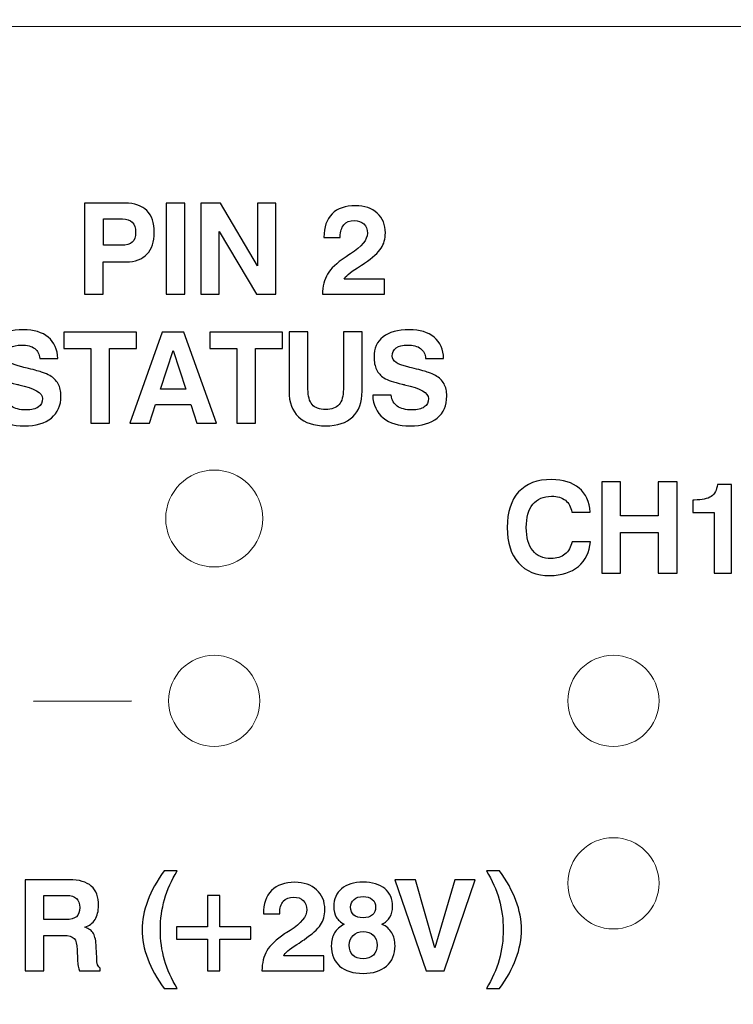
# Model space of a CAD drawing. Header units: inches. Extents: x -1.87 to 1.88, y -1.01 to 0.68.
# Tile 3 of 10: x -1.35 to -0.72, y -0.18 to 0.68. Entities that reach past the tile are written whole.
import ezdxf

# ---------------------------------------------------------------- set-up
doc = ezdxf.new("R2010")
doc.units = ezdxf.units.IN
doc.header["$MEASUREMENT"] = 0
doc.layers.add('Layer 1', color=7, linetype='Continuous')

msp = doc.modelspace()

# ---------------------------------------------------------------- linework, layer by layer
at = {"layer": 'Layer 1', "lineweight": 13}
for centre, major_axis in [((-1.1747, 0.24712), (0, 0.0425)), ((-1.1747, 0.08712), (0, 0.04)), ((-0.8247, 0.08713), (0, 0.04)), ((-0.8247, -0.07287), (0, 0.04))]:
    msp.add_ellipse(centre, major_axis=major_axis, ratio=1, dxfattribs=at)
msp.add_open_spline([(-1.74667, 0.67868), (-1.74667, 0.67868), (1.74727, 0.67868), (1.74727, 0.67868), (1.74727, 0.67868), (1.84716, 0.67868), (1.8753, 0.65017), (1.8753, 0.55072), (1.8753, 0.55072), (1.8753, 0.55072), (1.8753, -0.87991), (1.8753, -0.87991), (1.8753, -0.87991), (1.8753, -0.98293), (1.85208, -1.00787), (1.74727, -1.00787), (1.74727, -1.00787), (1.74727, -1.00787), (-1.74667, -1.00787), (-1.74667, -1.00787), (-1.74667, -1.00787), (-1.84551, -1.00787), (-1.8747, -0.97942), (-1.8747, -0.87991), (-1.8747, -0.87991), (-1.8747, -0.87991), (-1.8747, 0.55072), (-1.8747, 0.55072), (-1.8747, 0.55072), (-1.8747, 0.63167), (-1.84911, 0.6846), (-1.74667, 0.67868)], degree=3, knots=[0, 0, 0, 0, 0.111111, 0.111111, 0.111111, 0.111111, 0.222222, 0.222222, 0.222222, 0.222222, 0.333333, 0.333333, 0.333333, 0.333333, 0.444444, 0.444444, 0.444444, 0.444444, 0.555556, 0.555556, 0.555556, 0.555556, 0.666667, 0.666667, 0.666667, 0.666667, 0.777778, 0.777778, 0.777778, 0.777778, 1, 1, 1, 1], dxfattribs=at)
at = {"layer": 'Layer 1'}
for points, knots in [([(-1.27192, 0.47222), (-1.27192, 0.47222), (-1.27192, 0.44379), (-1.27192, 0.44379), (-1.27192, 0.44379), (-1.27192, 0.44379), (-1.28837, 0.44379), (-1.28837, 0.44379), (-1.28837, 0.44379), (-1.28837, 0.44379), (-1.28837, 0.5237), (-1.28837, 0.5237), (-1.28837, 0.5237), (-1.28837, 0.5237), (-1.25283, 0.5237), (-1.25283, 0.5237), (-1.25283, 0.5237), (-1.24444, 0.5237), (-1.23809, 0.52151), (-1.23376, 0.51716), (-1.23376, 0.51716), (-1.22944, 0.51281), (-1.22727, 0.50642), (-1.22727, 0.49798), (-1.22727, 0.49798), (-1.22727, 0.48974), (-1.22939, 0.48338), (-1.23363, 0.47892), (-1.23363, 0.47892), (-1.23785, 0.47446), (-1.2439, 0.47222), (-1.25174, 0.47222), (-1.25174, 0.47222), (-1.25174, 0.47222), (-1.27192, 0.47222), (-1.27192, 0.47222)], [0, 0, 0, 0, 0.1, 0.1, 0.1, 0.1, 0.2, 0.2, 0.2, 0.2, 0.3, 0.3, 0.3, 0.3, 0.4, 0.4, 0.4, 0.4, 0.5, 0.5, 0.5, 0.5, 0.6, 0.6, 0.6, 0.6, 0.7, 0.7, 0.7, 0.7, 0.8, 0.8, 0.8, 0.8, 1, 1, 1, 1]), ([(-1.21686, 0.44379), (-1.21686, 0.44379), (-1.21686, 0.5237), (-1.21686, 0.5237), (-1.21686, 0.5237), (-1.21686, 0.5237), (-1.20041, 0.5237), (-1.20041, 0.5237), (-1.20041, 0.5237), (-1.20041, 0.5237), (-1.20041, 0.44379), (-1.20041, 0.44379), (-1.20041, 0.44379), (-1.20041, 0.44379), (-1.21686, 0.44379), (-1.21686, 0.44379)], [0, 0, 0, 0, 0.2, 0.2, 0.2, 0.2, 0.4, 0.4, 0.4, 0.4, 0.6, 0.6, 0.6, 0.6, 1, 1, 1, 1]), ([(-1.18644, 0.44379), (-1.18644, 0.44379), (-1.18644, 0.5237), (-1.18644, 0.5237), (-1.18644, 0.5237), (-1.18644, 0.5237), (-1.16924, 0.5237), (-1.16924, 0.5237), (-1.16924, 0.5237), (-1.16924, 0.5237), (-1.13679, 0.46879), (-1.13679, 0.46879), (-1.13679, 0.46879), (-1.13679, 0.46879), (-1.13679, 0.5237), (-1.13679, 0.5237), (-1.13679, 0.5237), (-1.13679, 0.5237), (-1.12057, 0.5237), (-1.12057, 0.5237), (-1.12057, 0.5237), (-1.12057, 0.5237), (-1.12057, 0.44379), (-1.12057, 0.44379), (-1.12057, 0.44379), (-1.12057, 0.44379), (-1.13755, 0.44379), (-1.13755, 0.44379), (-1.13755, 0.44379), (-1.13755, 0.44379), (-1.17022, 0.4987), (-1.17022, 0.4987), (-1.17022, 0.4987), (-1.17022, 0.4987), (-1.17022, 0.44379), (-1.17022, 0.44379), (-1.17022, 0.44379), (-1.17022, 0.44379), (-1.18644, 0.44379), (-1.18644, 0.44379)], [0, 0, 0, 0, 0.090909, 0.090909, 0.090909, 0.090909, 0.181818, 0.181818, 0.181818, 0.181818, 0.272727, 0.272727, 0.272727, 0.272727, 0.363636, 0.363636, 0.363636, 0.363636, 0.454545, 0.454545, 0.454545, 0.454545, 0.545455, 0.545455, 0.545455, 0.545455, 0.636364, 0.636364, 0.636364, 0.636364, 0.727273, 0.727273, 0.727273, 0.727273, 0.818182, 0.818182, 0.818182, 0.818182, 1, 1, 1, 1]), ([(-1.07978, 0.44379), (-1.0797, 0.45074), (-1.07822, 0.45663), (-1.07533, 0.46146), (-1.07533, 0.46146), (-1.07244, 0.46627), (-1.0673, 0.47116), (-1.05993, 0.47613), (-1.05993, 0.47613), (-1.05881, 0.47688), (-1.05719, 0.47794), (-1.05506, 0.47927), (-1.05506, 0.47927), (-1.0453, 0.48553), (-1.04041, 0.49155), (-1.04041, 0.49733), (-1.04041, 0.49733), (-1.04041, 0.50077), (-1.04144, 0.50348), (-1.0435, 0.50548), (-1.0435, 0.50548), (-1.04556, 0.50746), (-1.04839, 0.50846), (-1.05196, 0.50846), (-1.05196, 0.50846), (-1.05587, 0.50846), (-1.05887, 0.50724), (-1.061, 0.50479), (-1.061, 0.50479), (-1.06311, 0.50235), (-1.06417, 0.49887), (-1.06417, 0.49435), (-1.06417, 0.49435), (-1.06417, 0.49435), (-1.06417, 0.4937), (-1.06417, 0.4937), (-1.06417, 0.4937), (-1.06417, 0.4937), (-1.07848, 0.4937), (-1.07848, 0.4937), (-1.07848, 0.4937), (-1.07848, 0.50259), (-1.07609, 0.50946), (-1.07131, 0.51425), (-1.07131, 0.51425), (-1.06656, 0.51907), (-1.05974, 0.52148), (-1.05093, 0.52148), (-1.05093, 0.52148), (-1.04293, 0.52148), (-1.03654, 0.51929), (-1.03178, 0.51494), (-1.03178, 0.51494), (-1.027, 0.51059), (-1.02461, 0.50479), (-1.02461, 0.49755), (-1.02461, 0.49755), (-1.02461, 0.49238), (-1.02585, 0.4879), (-1.02835, 0.48411), (-1.02835, 0.48411), (-1.03085, 0.48031), (-1.03569, 0.47598), (-1.04285, 0.47114), (-1.04285, 0.47114), (-1.04437, 0.47009), (-1.04646, 0.46872), (-1.04913, 0.46701), (-1.04913, 0.46701), (-1.05594, 0.46264), (-1.05978, 0.45931), (-1.06065, 0.45703), (-1.06065, 0.45703), (-1.06065, 0.45703), (-1.02537, 0.45703), (-1.02537, 0.45703), (-1.02537, 0.45703), (-1.02537, 0.45703), (-1.02537, 0.44379), (-1.02537, 0.44379), (-1.02537, 0.44379), (-1.02537, 0.44379), (-1.07978, 0.44379), (-1.07978, 0.44379)], [0, 0, 0, 0, 0.045455, 0.045455, 0.045455, 0.045455, 0.090909, 0.090909, 0.090909, 0.090909, 0.136364, 0.136364, 0.136364, 0.136364, 0.181818, 0.181818, 0.181818, 0.181818, 0.227273, 0.227273, 0.227273, 0.227273, 0.272727, 0.272727, 0.272727, 0.272727, 0.318182, 0.318182, 0.318182, 0.318182, 0.363636, 0.363636, 0.363636, 0.363636, 0.409091, 0.409091, 0.409091, 0.409091, 0.454545, 0.454545, 0.454545, 0.454545, 0.5, 0.5, 0.5, 0.5, 0.545455, 0.545455, 0.545455, 0.545455, 0.590909, 0.590909, 0.590909, 0.590909, 0.636364, 0.636364, 0.636364, 0.636364, 0.681818, 0.681818, 0.681818, 0.681818, 0.727273, 0.727273, 0.727273, 0.727273, 0.772727, 0.772727, 0.772727, 0.772727, 0.818182, 0.818182, 0.818182, 0.818182, 0.863636, 0.863636, 0.863636, 0.863636, 0.909091, 0.909091, 0.909091, 0.909091, 1, 1, 1, 1]), ([(-1.27181, 0.4867), (-1.27181, 0.4867), (-1.25592, 0.4867), (-1.25592, 0.4867), (-1.25592, 0.4867), (-1.25163, 0.4867), (-1.2485, 0.48761), (-1.24653, 0.48944), (-1.24653, 0.48944), (-1.24459, 0.49127), (-1.24361, 0.4942), (-1.24361, 0.49825), (-1.24361, 0.49825), (-1.24361, 0.50205), (-1.24457, 0.50492), (-1.24648, 0.50688), (-1.24648, 0.50688), (-1.2484, 0.50883), (-1.25126, 0.50981), (-1.25505, 0.50981), (-1.25505, 0.50981), (-1.25505, 0.50981), (-1.27181, 0.50981), (-1.27181, 0.50981), (-1.27181, 0.50981), (-1.27181, 0.50981), (-1.27181, 0.4867), (-1.27181, 0.4867)], [0, 0, 0, 0, 0.125, 0.125, 0.125, 0.125, 0.25, 0.25, 0.25, 0.25, 0.375, 0.375, 0.375, 0.375, 0.5, 0.5, 0.5, 0.5, 0.625, 0.625, 0.625, 0.625, 0.75, 0.75, 0.75, 0.75, 1, 1, 1, 1]), ([(-1.37406, 0.35527), (-1.37406, 0.35527), (-1.35783, 0.35527), (-1.35783, 0.35527), (-1.35783, 0.35527), (-1.35722, 0.3509), (-1.35543, 0.34766), (-1.35246, 0.34553), (-1.35246, 0.34553), (-1.3495, 0.34342), (-1.34522, 0.34236), (-1.33961, 0.34236), (-1.33961, 0.34236), (-1.33483, 0.34236), (-1.33124, 0.34321), (-1.32881, 0.34492), (-1.32881, 0.34492), (-1.32639, 0.3466), (-1.32519, 0.34912), (-1.32519, 0.35245), (-1.32519, 0.35245), (-1.32519, 0.3573), (-1.33215, 0.3613), (-1.34607, 0.36449), (-1.34607, 0.36449), (-1.34607, 0.36449), (-1.34656, 0.3646), (-1.34656, 0.3646), (-1.34656, 0.3646), (-1.34693, 0.36467), (-1.34748, 0.3648), (-1.34824, 0.36499), (-1.34824, 0.36499), (-1.3557, 0.36662), (-1.36102, 0.36843), (-1.36419, 0.37047), (-1.36419, 0.37047), (-1.36702, 0.37227), (-1.36917, 0.37471), (-1.37065, 0.37777), (-1.37065, 0.37777), (-1.37213, 0.38082), (-1.37287, 0.38442), (-1.37287, 0.38858), (-1.37287, 0.38858), (-1.37287, 0.39636), (-1.37022, 0.40232), (-1.36494, 0.40647), (-1.36494, 0.40647), (-1.35967, 0.4106), (-1.35204, 0.41267), (-1.34206, 0.41267), (-1.34206, 0.41267), (-1.33272, 0.41267), (-1.32543, 0.41047), (-1.32017, 0.40606), (-1.32017, 0.40606), (-1.31491, 0.40164), (-1.31213, 0.39543), (-1.31183, 0.3874), (-1.31183, 0.3874), (-1.31183, 0.3874), (-1.32763, 0.3874), (-1.32763, 0.3874), (-1.32763, 0.3874), (-1.32793, 0.39127), (-1.32941, 0.39421), (-1.33207, 0.39623), (-1.33207, 0.39623), (-1.33476, 0.39825), (-1.33857, 0.39927), (-1.34352, 0.39927), (-1.34352, 0.39927), (-1.34783, 0.39927), (-1.35115, 0.39843), (-1.35348, 0.39675), (-1.35348, 0.39675), (-1.35581, 0.39506), (-1.35698, 0.39267), (-1.35698, 0.38956), (-1.35698, 0.38956), (-1.35698, 0.38532), (-1.35244, 0.38217), (-1.34337, 0.38006), (-1.34337, 0.38006), (-1.34091, 0.37949), (-1.33898, 0.37904), (-1.33761, 0.37871), (-1.33761, 0.37871), (-1.3318, 0.37723), (-1.32765, 0.37606), (-1.32522, 0.37525), (-1.32522, 0.37525), (-1.32278, 0.37442), (-1.32065, 0.37349), (-1.31883, 0.37247), (-1.31883, 0.37247), (-1.31559, 0.37066), (-1.31315, 0.36827), (-1.31152, 0.36529), (-1.31152, 0.36529), (-1.30989, 0.3623), (-1.30907, 0.35873), (-1.30907, 0.35456), (-1.30907, 0.35456), (-1.30907, 0.34625), (-1.31187, 0.3398), (-1.31748, 0.33523), (-1.31748, 0.33523), (-1.32309, 0.33066), (-1.33098, 0.32836), (-1.34119, 0.32836), (-1.34119, 0.32836), (-1.35124, 0.32836), (-1.35913, 0.33069), (-1.36483, 0.33536), (-1.36483, 0.33536), (-1.37056, 0.34003), (-1.37363, 0.34666), (-1.37406, 0.35527)], [0, 0, 0, 0, 0.032258, 0.032258, 0.032258, 0.032258, 0.064516, 0.064516, 0.064516, 0.064516, 0.096774, 0.096774, 0.096774, 0.096774, 0.129032, 0.129032, 0.129032, 0.129032, 0.16129, 0.16129, 0.16129, 0.16129, 0.193548, 0.193548, 0.193548, 0.193548, 0.225806, 0.225806, 0.225806, 0.225806, 0.258065, 0.258065, 0.258065, 0.258065, 0.290323, 0.290323, 0.290323, 0.290323, 0.322581, 0.322581, 0.322581, 0.322581, 0.354839, 0.354839, 0.354839, 0.354839, 0.387097, 0.387097, 0.387097, 0.387097, 0.419355, 0.419355, 0.419355, 0.419355, 0.451613, 0.451613, 0.451613, 0.451613, 0.483871, 0.483871, 0.483871, 0.483871, 0.516129, 0.516129, 0.516129, 0.516129, 0.548387, 0.548387, 0.548387, 0.548387, 0.580645, 0.580645, 0.580645, 0.580645, 0.612903, 0.612903, 0.612903, 0.612903, 0.645161, 0.645161, 0.645161, 0.645161, 0.677419, 0.677419, 0.677419, 0.677419, 0.709677, 0.709677, 0.709677, 0.709677, 0.741935, 0.741935, 0.741935, 0.741935, 0.774194, 0.774194, 0.774194, 0.774194, 0.806452, 0.806452, 0.806452, 0.806452, 0.83871, 0.83871, 0.83871, 0.83871, 0.870968, 0.870968, 0.870968, 0.870968, 0.903226, 0.903226, 0.903226, 0.903226, 0.935484, 0.935484, 0.935484, 0.935484, 1, 1, 1, 1]), ([(-1.28288, 0.33058), (-1.28288, 0.33058), (-1.28288, 0.39621), (-1.28288, 0.39621), (-1.28288, 0.39621), (-1.28288, 0.39621), (-1.30658, 0.39621), (-1.30658, 0.39621), (-1.30658, 0.39621), (-1.30658, 0.39621), (-1.30658, 0.41049), (-1.30658, 0.41049), (-1.30658, 0.41049), (-1.30658, 0.41049), (-1.2429, 0.41049), (-1.2429, 0.41049), (-1.2429, 0.41049), (-1.2429, 0.41049), (-1.2429, 0.39621), (-1.2429, 0.39621), (-1.2429, 0.39621), (-1.2429, 0.39621), (-1.26644, 0.39621), (-1.26644, 0.39621), (-1.26644, 0.39621), (-1.26644, 0.39621), (-1.26644, 0.33058), (-1.26644, 0.33058), (-1.26644, 0.33058), (-1.26644, 0.33058), (-1.28288, 0.33058), (-1.28288, 0.33058)], [0, 0, 0, 0, 0.111111, 0.111111, 0.111111, 0.111111, 0.222222, 0.222222, 0.222222, 0.222222, 0.333333, 0.333333, 0.333333, 0.333333, 0.444444, 0.444444, 0.444444, 0.444444, 0.555556, 0.555556, 0.555556, 0.555556, 0.666667, 0.666667, 0.666667, 0.666667, 0.777778, 0.777778, 0.777778, 0.777778, 1, 1, 1, 1]), ([(-1.22035, 0.41049), (-1.22035, 0.41049), (-1.20137, 0.41049), (-1.20137, 0.41049), (-1.20137, 0.41049), (-1.20137, 0.41049), (-1.17256, 0.33058), (-1.17256, 0.33058), (-1.17256, 0.33058), (-1.17256, 0.33058), (-1.18982, 0.33058), (-1.18982, 0.33058), (-1.18982, 0.33058), (-1.18982, 0.33058), (-1.19524, 0.34701), (-1.19524, 0.34701), (-1.19524, 0.34701), (-1.19524, 0.34701), (-1.2262, 0.34701), (-1.2262, 0.34701), (-1.2262, 0.34701), (-1.2262, 0.34701), (-1.23146, 0.33058), (-1.23146, 0.33058), (-1.23146, 0.33058), (-1.23146, 0.33058), (-1.24878, 0.33058), (-1.24878, 0.33058), (-1.24878, 0.33058), (-1.24878, 0.33058), (-1.22035, 0.41049), (-1.22035, 0.41049)], [0, 0, 0, 0, 0.111111, 0.111111, 0.111111, 0.111111, 0.222222, 0.222222, 0.222222, 0.222222, 0.333333, 0.333333, 0.333333, 0.333333, 0.444444, 0.444444, 0.444444, 0.444444, 0.555556, 0.555556, 0.555556, 0.555556, 0.666667, 0.666667, 0.666667, 0.666667, 0.777778, 0.777778, 0.777778, 0.777778, 1, 1, 1, 1]), ([(-1.15489, 0.33058), (-1.15489, 0.33058), (-1.15489, 0.39621), (-1.15489, 0.39621), (-1.15489, 0.39621), (-1.15489, 0.39621), (-1.17859, 0.39621), (-1.17859, 0.39621), (-1.17859, 0.39621), (-1.17859, 0.39621), (-1.17859, 0.41049), (-1.17859, 0.41049), (-1.17859, 0.41049), (-1.17859, 0.41049), (-1.11491, 0.41049), (-1.11491, 0.41049), (-1.11491, 0.41049), (-1.11491, 0.41049), (-1.11491, 0.39621), (-1.11491, 0.39621), (-1.11491, 0.39621), (-1.11491, 0.39621), (-1.13844, 0.39621), (-1.13844, 0.39621), (-1.13844, 0.39621), (-1.13844, 0.39621), (-1.13844, 0.33058), (-1.13844, 0.33058), (-1.13844, 0.33058), (-1.13844, 0.33058), (-1.15489, 0.33058), (-1.15489, 0.33058)], [0, 0, 0, 0, 0.111111, 0.111111, 0.111111, 0.111111, 0.222222, 0.222222, 0.222222, 0.222222, 0.333333, 0.333333, 0.333333, 0.333333, 0.444444, 0.444444, 0.444444, 0.444444, 0.555556, 0.555556, 0.555556, 0.555556, 0.666667, 0.666667, 0.666667, 0.666667, 0.777778, 0.777778, 0.777778, 0.777778, 1, 1, 1, 1]), ([(-1.10906, 0.41071), (-1.10906, 0.41071), (-1.09247, 0.41071), (-1.09247, 0.41071), (-1.09247, 0.41071), (-1.09247, 0.41071), (-1.09247, 0.36058), (-1.09247, 0.36058), (-1.09247, 0.36058), (-1.09247, 0.3544), (-1.09124, 0.34988), (-1.08878, 0.34705), (-1.08878, 0.34705), (-1.08632, 0.34421), (-1.08241, 0.34279), (-1.07706, 0.34279), (-1.07706, 0.34279), (-1.07163, 0.34279), (-1.06769, 0.34419), (-1.06521, 0.34703), (-1.06521, 0.34703), (-1.06273, 0.34984), (-1.06148, 0.35436), (-1.06148, 0.36058), (-1.06148, 0.36058), (-1.06148, 0.36058), (-1.06148, 0.41071), (-1.06148, 0.41071), (-1.06148, 0.41071), (-1.06148, 0.41071), (-1.04504, 0.41071), (-1.04504, 0.41071), (-1.04504, 0.41071), (-1.04504, 0.41071), (-1.04504, 0.35879), (-1.04504, 0.35879), (-1.04504, 0.35879), (-1.04504, 0.34899), (-1.04778, 0.34147), (-1.05326, 0.33623), (-1.05326, 0.33623), (-1.05874, 0.33099), (-1.06663, 0.32836), (-1.07695, 0.32836), (-1.07695, 0.32836), (-1.08732, 0.32836), (-1.09526, 0.33097), (-1.10078, 0.33619), (-1.10078, 0.33619), (-1.1063, 0.34142), (-1.10906, 0.34895), (-1.10906, 0.35879), (-1.10906, 0.35879), (-1.10906, 0.35879), (-1.10906, 0.41071), (-1.10906, 0.41071)], [0, 0, 0, 0, 0.066667, 0.066667, 0.066667, 0.066667, 0.133333, 0.133333, 0.133333, 0.133333, 0.2, 0.2, 0.2, 0.2, 0.266667, 0.266667, 0.266667, 0.266667, 0.333333, 0.333333, 0.333333, 0.333333, 0.4, 0.4, 0.4, 0.4, 0.466667, 0.466667, 0.466667, 0.466667, 0.533333, 0.533333, 0.533333, 0.533333, 0.6, 0.6, 0.6, 0.6, 0.666667, 0.666667, 0.666667, 0.666667, 0.733333, 0.733333, 0.733333, 0.733333, 0.8, 0.8, 0.8, 0.8, 0.866667, 0.866667, 0.866667, 0.866667, 1, 1, 1, 1]), ([(-1.03576, 0.35527), (-1.03576, 0.35527), (-1.01954, 0.35527), (-1.01954, 0.35527), (-1.01954, 0.35527), (-1.01893, 0.3509), (-1.01713, 0.34766), (-1.01417, 0.34553), (-1.01417, 0.34553), (-1.0112, 0.34342), (-1.00693, 0.34236), (-1.00131, 0.34236), (-1.00131, 0.34236), (-0.99654, 0.34236), (-0.99294, 0.34321), (-0.99052, 0.34492), (-0.99052, 0.34492), (-0.98809, 0.3466), (-0.98689, 0.34912), (-0.98689, 0.35245), (-0.98689, 0.35245), (-0.98689, 0.3573), (-0.99385, 0.3613), (-1.00778, 0.36449), (-1.00778, 0.36449), (-1.00778, 0.36449), (-1.00826, 0.3646), (-1.00826, 0.3646), (-1.00826, 0.3646), (-1.00863, 0.36467), (-1.00918, 0.3648), (-1.00994, 0.36499), (-1.00994, 0.36499), (-1.01741, 0.36662), (-1.02272, 0.36843), (-1.02589, 0.37047), (-1.02589, 0.37047), (-1.02872, 0.37227), (-1.03087, 0.37471), (-1.03235, 0.37777), (-1.03235, 0.37777), (-1.03383, 0.38082), (-1.03457, 0.38442), (-1.03457, 0.38858), (-1.03457, 0.38858), (-1.03457, 0.39636), (-1.03193, 0.40232), (-1.02665, 0.40647), (-1.02665, 0.40647), (-1.02137, 0.4106), (-1.01374, 0.41267), (-1.00376, 0.41267), (-1.00376, 0.41267), (-0.99443, 0.41267), (-0.98713, 0.41047), (-0.98187, 0.40606), (-0.98187, 0.40606), (-0.97661, 0.40164), (-0.97383, 0.39543), (-0.97354, 0.3874), (-0.97354, 0.3874), (-0.97354, 0.3874), (-0.98933, 0.3874), (-0.98933, 0.3874), (-0.98933, 0.3874), (-0.98963, 0.39127), (-0.99111, 0.39421), (-0.99378, 0.39623), (-0.99378, 0.39623), (-0.99646, 0.39825), (-1.00028, 0.39927), (-1.00522, 0.39927), (-1.00522, 0.39927), (-1.00954, 0.39927), (-1.01285, 0.39843), (-1.01518, 0.39675), (-1.01518, 0.39675), (-1.01752, 0.39506), (-1.01868, 0.39267), (-1.01868, 0.38956), (-1.01868, 0.38956), (-1.01868, 0.38532), (-1.01415, 0.38217), (-1.00507, 0.38006), (-1.00507, 0.38006), (-1.00261, 0.37949), (-1.00068, 0.37904), (-0.99931, 0.37871), (-0.99931, 0.37871), (-0.9935, 0.37723), (-0.98935, 0.37606), (-0.98693, 0.37525), (-0.98693, 0.37525), (-0.98448, 0.37442), (-0.98235, 0.37349), (-0.98054, 0.37247), (-0.98054, 0.37247), (-0.9773, 0.37066), (-0.97485, 0.36827), (-0.97322, 0.36529), (-0.97322, 0.36529), (-0.97159, 0.3623), (-0.97078, 0.35873), (-0.97078, 0.35456), (-0.97078, 0.35456), (-0.97078, 0.34625), (-0.97357, 0.3398), (-0.97918, 0.33523), (-0.97918, 0.33523), (-0.9848, 0.33066), (-0.99268, 0.32836), (-1.00289, 0.32836), (-1.00289, 0.32836), (-1.01294, 0.32836), (-1.02083, 0.33069), (-1.02654, 0.33536), (-1.02654, 0.33536), (-1.03226, 0.34003), (-1.03533, 0.34666), (-1.03576, 0.35527)], [0, 0, 0, 0, 0.032258, 0.032258, 0.032258, 0.032258, 0.064516, 0.064516, 0.064516, 0.064516, 0.096774, 0.096774, 0.096774, 0.096774, 0.129032, 0.129032, 0.129032, 0.129032, 0.16129, 0.16129, 0.16129, 0.16129, 0.193548, 0.193548, 0.193548, 0.193548, 0.225806, 0.225806, 0.225806, 0.225806, 0.258065, 0.258065, 0.258065, 0.258065, 0.290323, 0.290323, 0.290323, 0.290323, 0.322581, 0.322581, 0.322581, 0.322581, 0.354839, 0.354839, 0.354839, 0.354839, 0.387097, 0.387097, 0.387097, 0.387097, 0.419355, 0.419355, 0.419355, 0.419355, 0.451613, 0.451613, 0.451613, 0.451613, 0.483871, 0.483871, 0.483871, 0.483871, 0.516129, 0.516129, 0.516129, 0.516129, 0.548387, 0.548387, 0.548387, 0.548387, 0.580645, 0.580645, 0.580645, 0.580645, 0.612903, 0.612903, 0.612903, 0.612903, 0.645161, 0.645161, 0.645161, 0.645161, 0.677419, 0.677419, 0.677419, 0.677419, 0.709677, 0.709677, 0.709677, 0.709677, 0.741935, 0.741935, 0.741935, 0.741935, 0.774194, 0.774194, 0.774194, 0.774194, 0.806452, 0.806452, 0.806452, 0.806452, 0.83871, 0.83871, 0.83871, 0.83871, 0.870968, 0.870968, 0.870968, 0.870968, 0.903226, 0.903226, 0.903226, 0.903226, 0.935484, 0.935484, 0.935484, 0.935484, 1, 1, 1, 1]), ([(-1.2108, 0.39449), (-1.2108, 0.39449), (-1.22187, 0.36047), (-1.22187, 0.36047), (-1.22187, 0.36047), (-1.22187, 0.36047), (-1.19969, 0.36047), (-1.19969, 0.36047), (-1.19969, 0.36047), (-1.19969, 0.36047), (-1.2108, 0.39449), (-1.2108, 0.39449)], [0, 0, 0, 0, 0.25, 0.25, 0.25, 0.25, 0.5, 0.5, 0.5, 0.5, 1, 1, 1, 1]), ([(-0.84488, 0.22673), (-0.84549, 0.21766), (-0.84899, 0.21044), (-0.85538, 0.20508), (-0.85538, 0.20508), (-0.86177, 0.19973), (-0.87011, 0.19707), (-0.88036, 0.19707), (-0.88036, 0.19707), (-0.8922, 0.19707), (-0.9014, 0.20075), (-0.90796, 0.20814), (-0.90796, 0.20814), (-0.91453, 0.21551), (-0.91781, 0.22586), (-0.91781, 0.23918), (-0.91781, 0.23918), (-0.91781, 0.25277), (-0.91446, 0.26318), (-0.90777, 0.27042), (-0.90777, 0.27042), (-0.90109, 0.27766), (-0.89146, 0.28127), (-0.8789, 0.28127), (-0.8789, 0.28127), (-0.8687, 0.28127), (-0.86064, 0.27879), (-0.85474, 0.27381), (-0.85474, 0.27381), (-0.84883, 0.26884), (-0.84557, 0.26181), (-0.84499, 0.25273), (-0.84499, 0.25273), (-0.84499, 0.25273), (-0.86122, 0.25273), (-0.86122, 0.25273), (-0.86122, 0.25273), (-0.8619, 0.25725), (-0.86375, 0.26069), (-0.86675, 0.26306), (-0.86675, 0.26306), (-0.86975, 0.26543), (-0.87381, 0.26662), (-0.8789, 0.26662), (-0.8789, 0.26662), (-0.88614, 0.26662), (-0.89164, 0.26429), (-0.8954, 0.25962), (-0.8954, 0.25962), (-0.89916, 0.25495), (-0.90105, 0.24814), (-0.90105, 0.23918), (-0.90105, 0.23918), (-0.90105, 0.23049), (-0.89918, 0.22379), (-0.89544, 0.21905), (-0.89544, 0.21905), (-0.89168, 0.21431), (-0.88636, 0.21194), (-0.87944, 0.21194), (-0.87944, 0.21194), (-0.87446, 0.21194), (-0.87036, 0.21321), (-0.86718, 0.21575), (-0.86718, 0.21575), (-0.86399, 0.21831), (-0.86194, 0.22195), (-0.86099, 0.22673), (-0.86099, 0.22673), (-0.86099, 0.22673), (-0.84488, 0.22673), (-0.84488, 0.22673)], [0, 0, 0, 0, 0.052632, 0.052632, 0.052632, 0.052632, 0.105263, 0.105263, 0.105263, 0.105263, 0.157895, 0.157895, 0.157895, 0.157895, 0.210526, 0.210526, 0.210526, 0.210526, 0.263158, 0.263158, 0.263158, 0.263158, 0.315789, 0.315789, 0.315789, 0.315789, 0.368421, 0.368421, 0.368421, 0.368421, 0.421053, 0.421053, 0.421053, 0.421053, 0.473684, 0.473684, 0.473684, 0.473684, 0.526316, 0.526316, 0.526316, 0.526316, 0.578947, 0.578947, 0.578947, 0.578947, 0.631579, 0.631579, 0.631579, 0.631579, 0.684211, 0.684211, 0.684211, 0.684211, 0.736842, 0.736842, 0.736842, 0.736842, 0.789474, 0.789474, 0.789474, 0.789474, 0.842105, 0.842105, 0.842105, 0.842105, 0.894737, 0.894737, 0.894737, 0.894737, 1, 1, 1, 1]), ([(-0.83493, 0.19929), (-0.83493, 0.19929), (-0.83493, 0.27919), (-0.83493, 0.27919), (-0.83493, 0.27919), (-0.83493, 0.27919), (-0.81837, 0.27919), (-0.81837, 0.27919), (-0.81837, 0.27919), (-0.81837, 0.27919), (-0.81837, 0.24942), (-0.81837, 0.24942), (-0.81837, 0.24942), (-0.81837, 0.24942), (-0.78541, 0.24942), (-0.78541, 0.24942), (-0.78541, 0.24942), (-0.78541, 0.24942), (-0.78541, 0.27919), (-0.78541, 0.27919), (-0.78541, 0.27919), (-0.78541, 0.27919), (-0.76885, 0.27919), (-0.76885, 0.27919), (-0.76885, 0.27919), (-0.76885, 0.27919), (-0.76885, 0.19929), (-0.76885, 0.19929), (-0.76885, 0.19929), (-0.76885, 0.19929), (-0.78541, 0.19929), (-0.78541, 0.19929), (-0.78541, 0.19929), (-0.78541, 0.19929), (-0.78541, 0.23471), (-0.78541, 0.23471), (-0.78541, 0.23471), (-0.78541, 0.23471), (-0.81837, 0.23471), (-0.81837, 0.23471), (-0.81837, 0.23471), (-0.81837, 0.23471), (-0.81837, 0.19929), (-0.81837, 0.19929), (-0.81837, 0.19929), (-0.81837, 0.19929), (-0.83493, 0.19929), (-0.83493, 0.19929)], [0, 0, 0, 0, 0.076923, 0.076923, 0.076923, 0.076923, 0.153846, 0.153846, 0.153846, 0.153846, 0.230769, 0.230769, 0.230769, 0.230769, 0.307692, 0.307692, 0.307692, 0.307692, 0.384615, 0.384615, 0.384615, 0.384615, 0.461538, 0.461538, 0.461538, 0.461538, 0.538462, 0.538462, 0.538462, 0.538462, 0.615385, 0.615385, 0.615385, 0.615385, 0.692308, 0.692308, 0.692308, 0.692308, 0.769231, 0.769231, 0.769231, 0.769231, 0.846154, 0.846154, 0.846154, 0.846154, 1, 1, 1, 1]), ([(-0.7364, 0.19929), (-0.7364, 0.19929), (-0.7364, 0.2524), (-0.7364, 0.2524), (-0.7364, 0.2524), (-0.7364, 0.2524), (-0.75496, 0.2524), (-0.75496, 0.2524), (-0.75496, 0.2524), (-0.75496, 0.2524), (-0.75496, 0.26331), (-0.75496, 0.26331), (-0.75496, 0.26331), (-0.75496, 0.26331), (-0.75377, 0.26331), (-0.75377, 0.26331), (-0.75377, 0.26331), (-0.74699, 0.26331), (-0.74207, 0.26436), (-0.73897, 0.26645), (-0.73897, 0.26645), (-0.73588, 0.26855), (-0.73407, 0.27205), (-0.73353, 0.27697), (-0.73353, 0.27697), (-0.73353, 0.27697), (-0.7211, 0.27697), (-0.7211, 0.27697), (-0.7211, 0.27697), (-0.7211, 0.27697), (-0.7211, 0.19929), (-0.7211, 0.19929), (-0.7211, 0.19929), (-0.7211, 0.19929), (-0.7364, 0.19929), (-0.7364, 0.19929)], [0, 0, 0, 0, 0.1, 0.1, 0.1, 0.1, 0.2, 0.2, 0.2, 0.2, 0.3, 0.3, 0.3, 0.3, 0.4, 0.4, 0.4, 0.4, 0.5, 0.5, 0.5, 0.5, 0.6, 0.6, 0.6, 0.6, 0.7, 0.7, 0.7, 0.7, 0.8, 0.8, 0.8, 0.8, 1, 1, 1, 1]), ([(-1.20716, -0.06196), (-1.21216, -0.07013), (-1.21586, -0.07846), (-1.21828, -0.08693), (-1.21828, -0.08693), (-1.22071, -0.09539), (-1.22191, -0.10426), (-1.22191, -0.11356), (-1.22191, -0.11356), (-1.22191, -0.12281), (-1.22071, -0.13167), (-1.21828, -0.14013), (-1.21828, -0.14013), (-1.21586, -0.14859), (-1.21216, -0.15693), (-1.20716, -0.16509), (-1.20716, -0.16509), (-1.20716, -0.16509), (-1.2186, -0.16509), (-1.2186, -0.16509), (-1.2186, -0.16509), (-1.22493, -0.15644), (-1.22973, -0.14776), (-1.23301, -0.13902), (-1.23301, -0.13902), (-1.23628, -0.1303), (-1.23791, -0.1218), (-1.23791, -0.11356), (-1.23791, -0.11356), (-1.23791, -0.10531), (-1.23628, -0.09681), (-1.23301, -0.08806), (-1.23301, -0.08806), (-1.22973, -0.0793), (-1.22493, -0.07061), (-1.2186, -0.06196), (-1.2186, -0.06196), (-1.2186, -0.06196), (-1.20716, -0.06196), (-1.20716, -0.06196)], [0, 0, 0, 0, 0.090909, 0.090909, 0.090909, 0.090909, 0.181818, 0.181818, 0.181818, 0.181818, 0.272727, 0.272727, 0.272727, 0.272727, 0.363636, 0.363636, 0.363636, 0.363636, 0.454545, 0.454545, 0.454545, 0.454545, 0.545455, 0.545455, 0.545455, 0.545455, 0.636364, 0.636364, 0.636364, 0.636364, 0.727273, 0.727273, 0.727273, 0.727273, 0.818182, 0.818182, 0.818182, 0.818182, 1, 1, 1, 1]), ([(-0.93604, -0.06196), (-0.93604, -0.06196), (-0.92456, -0.06196), (-0.92456, -0.06196), (-0.92456, -0.06196), (-0.91824, -0.07057), (-0.91344, -0.07924), (-0.91019, -0.08798), (-0.91019, -0.08798), (-0.90691, -0.0967), (-0.90528, -0.10524), (-0.90528, -0.11356), (-0.90528, -0.11356), (-0.90528, -0.12183), (-0.90691, -0.13035), (-0.91019, -0.13911), (-0.91019, -0.13911), (-0.91344, -0.14785), (-0.91824, -0.15652), (-0.92456, -0.16509), (-0.92456, -0.16509), (-0.92456, -0.16509), (-0.93604, -0.16509), (-0.93604, -0.16509), (-0.93604, -0.16509), (-0.93104, -0.15689), (-0.92733, -0.14854), (-0.92491, -0.14006), (-0.92491, -0.14006), (-0.92248, -0.13157), (-0.92128, -0.12274), (-0.92128, -0.11356), (-0.92128, -0.11356), (-0.92128, -0.10433), (-0.92248, -0.09548), (-0.92491, -0.08702), (-0.92491, -0.08702), (-0.92733, -0.07856), (-0.93104, -0.0702), (-0.93604, -0.06196)], [0, 0, 0, 0, 0.090909, 0.090909, 0.090909, 0.090909, 0.181818, 0.181818, 0.181818, 0.181818, 0.272727, 0.272727, 0.272727, 0.272727, 0.363636, 0.363636, 0.363636, 0.363636, 0.454545, 0.454545, 0.454545, 0.454545, 0.545455, 0.545455, 0.545455, 0.545455, 0.636364, 0.636364, 0.636364, 0.636364, 0.727273, 0.727273, 0.727273, 0.727273, 0.818182, 0.818182, 0.818182, 0.818182, 1, 1, 1, 1]), ([(-1.34054, -0.14965), (-1.34054, -0.14965), (-1.34054, -0.06974), (-1.34054, -0.06974), (-1.34054, -0.06974), (-1.34054, -0.06974), (-1.30178, -0.06974), (-1.30178, -0.06974), (-1.30178, -0.06974), (-1.29307, -0.06974), (-1.28661, -0.07161), (-1.28243, -0.07533), (-1.28243, -0.07533), (-1.27822, -0.07906), (-1.27613, -0.08476), (-1.27613, -0.09243), (-1.27613, -0.09243), (-1.27613, -0.0973), (-1.27715, -0.10137), (-1.2792, -0.10463), (-1.2792, -0.10463), (-1.28124, -0.10789), (-1.28419, -0.11011), (-1.28802, -0.1113), (-1.28802, -0.1113), (-1.28454, -0.11254), (-1.28207, -0.11441), (-1.28059, -0.11694), (-1.28059, -0.11694), (-1.27913, -0.11948), (-1.2783, -0.12343), (-1.27807, -0.12878), (-1.27807, -0.12878), (-1.27807, -0.12878), (-1.27774, -0.1382), (-1.27774, -0.1382), (-1.27774, -0.1382), (-1.27774, -0.13828), (-1.27774, -0.13839), (-1.27774, -0.13854), (-1.27774, -0.13854), (-1.27765, -0.1433), (-1.27661, -0.1462), (-1.27465, -0.1472), (-1.27465, -0.1472), (-1.27465, -0.1472), (-1.27465, -0.14965), (-1.27465, -0.14965), (-1.27465, -0.14965), (-1.27465, -0.14965), (-1.29269, -0.14965), (-1.29269, -0.14965), (-1.29269, -0.14965), (-1.29326, -0.14852), (-1.29369, -0.14715), (-1.294, -0.1455), (-1.294, -0.1455), (-1.2943, -0.14385), (-1.2945, -0.14189), (-1.29456, -0.13961), (-1.29456, -0.13961), (-1.29456, -0.13961), (-1.29478, -0.1312), (-1.29478, -0.1312), (-1.29478, -0.1312), (-1.29496, -0.12626), (-1.29589, -0.12291), (-1.29757, -0.12119), (-1.29757, -0.12119), (-1.29926, -0.11944), (-1.3023, -0.11857), (-1.30667, -0.11857), (-1.30667, -0.11857), (-1.30667, -0.11857), (-1.32409, -0.11857), (-1.32409, -0.11857), (-1.32409, -0.11857), (-1.32409, -0.11857), (-1.32409, -0.14965), (-1.32409, -0.14965), (-1.32409, -0.14965), (-1.32409, -0.14965), (-1.34054, -0.14965), (-1.34054, -0.14965)], [0, 0, 0, 0, 0.045455, 0.045455, 0.045455, 0.045455, 0.090909, 0.090909, 0.090909, 0.090909, 0.136364, 0.136364, 0.136364, 0.136364, 0.181818, 0.181818, 0.181818, 0.181818, 0.227273, 0.227273, 0.227273, 0.227273, 0.272727, 0.272727, 0.272727, 0.272727, 0.318182, 0.318182, 0.318182, 0.318182, 0.363636, 0.363636, 0.363636, 0.363636, 0.409091, 0.409091, 0.409091, 0.409091, 0.454545, 0.454545, 0.454545, 0.454545, 0.5, 0.5, 0.5, 0.5, 0.545455, 0.545455, 0.545455, 0.545455, 0.590909, 0.590909, 0.590909, 0.590909, 0.636364, 0.636364, 0.636364, 0.636364, 0.681818, 0.681818, 0.681818, 0.681818, 0.727273, 0.727273, 0.727273, 0.727273, 0.772727, 0.772727, 0.772727, 0.772727, 0.818182, 0.818182, 0.818182, 0.818182, 0.863636, 0.863636, 0.863636, 0.863636, 0.909091, 0.909091, 0.909091, 0.909091, 1, 1, 1, 1]), ([(-1.13288, -0.14965), (-1.1328, -0.1427), (-1.13132, -0.13681), (-1.12843, -0.13198), (-1.12843, -0.13198), (-1.12554, -0.12717), (-1.1204, -0.12228), (-1.11303, -0.11731), (-1.11303, -0.11731), (-1.11191, -0.11656), (-1.11028, -0.1155), (-1.10815, -0.11417), (-1.10815, -0.11417), (-1.0984, -0.10791), (-1.09351, -0.10189), (-1.09351, -0.09611), (-1.09351, -0.09611), (-1.09351, -0.09267), (-1.09454, -0.08996), (-1.0966, -0.08796), (-1.0966, -0.08796), (-1.09866, -0.08598), (-1.10149, -0.08498), (-1.10506, -0.08498), (-1.10506, -0.08498), (-1.10897, -0.08498), (-1.11197, -0.0862), (-1.1141, -0.08865), (-1.1141, -0.08865), (-1.11621, -0.09109), (-1.11727, -0.09457), (-1.11727, -0.09909), (-1.11727, -0.09909), (-1.11727, -0.09909), (-1.11727, -0.09974), (-1.11727, -0.09974), (-1.11727, -0.09974), (-1.11727, -0.09974), (-1.13158, -0.09974), (-1.13158, -0.09974), (-1.13158, -0.09974), (-1.13158, -0.09085), (-1.12919, -0.08398), (-1.12441, -0.07919), (-1.12441, -0.07919), (-1.11965, -0.07437), (-1.11284, -0.07196), (-1.10403, -0.07196), (-1.10403, -0.07196), (-1.09603, -0.07196), (-1.08964, -0.07415), (-1.08488, -0.0785), (-1.08488, -0.0785), (-1.0801, -0.08285), (-1.07771, -0.08865), (-1.07771, -0.09589), (-1.07771, -0.09589), (-1.07771, -0.10106), (-1.07895, -0.10554), (-1.08145, -0.10933), (-1.08145, -0.10933), (-1.08395, -0.11313), (-1.08878, -0.11746), (-1.09595, -0.1223), (-1.09595, -0.1223), (-1.09747, -0.12335), (-1.09956, -0.12472), (-1.10223, -0.12643), (-1.10223, -0.12643), (-1.10904, -0.1308), (-1.11288, -0.13413), (-1.11375, -0.13641), (-1.11375, -0.13641), (-1.11375, -0.13641), (-1.07847, -0.13641), (-1.07847, -0.13641), (-1.07847, -0.13641), (-1.07847, -0.13641), (-1.07847, -0.14965), (-1.07847, -0.14965), (-1.07847, -0.14965), (-1.07847, -0.14965), (-1.13288, -0.14965), (-1.13288, -0.14965)], [0, 0, 0, 0, 0.045455, 0.045455, 0.045455, 0.045455, 0.090909, 0.090909, 0.090909, 0.090909, 0.136364, 0.136364, 0.136364, 0.136364, 0.181818, 0.181818, 0.181818, 0.181818, 0.227273, 0.227273, 0.227273, 0.227273, 0.272727, 0.272727, 0.272727, 0.272727, 0.318182, 0.318182, 0.318182, 0.318182, 0.363636, 0.363636, 0.363636, 0.363636, 0.409091, 0.409091, 0.409091, 0.409091, 0.454545, 0.454545, 0.454545, 0.454545, 0.5, 0.5, 0.5, 0.5, 0.545455, 0.545455, 0.545455, 0.545455, 0.590909, 0.590909, 0.590909, 0.590909, 0.636364, 0.636364, 0.636364, 0.636364, 0.681818, 0.681818, 0.681818, 0.681818, 0.727273, 0.727273, 0.727273, 0.727273, 0.772727, 0.772727, 0.772727, 0.772727, 0.818182, 0.818182, 0.818182, 0.818182, 0.863636, 0.863636, 0.863636, 0.863636, 0.909091, 0.909091, 0.909091, 0.909091, 1, 1, 1, 1]), ([(-1.06065, -0.10883), (-1.06389, -0.10704), (-1.06626, -0.10493), (-1.0677, -0.1025), (-1.0677, -0.1025), (-1.06915, -0.10007), (-1.06987, -0.09698), (-1.06987, -0.09322), (-1.06987, -0.09322), (-1.06987, -0.08657), (-1.06759, -0.08135), (-1.06304, -0.07756), (-1.06304, -0.07756), (-1.05848, -0.07376), (-1.05219, -0.07185), (-1.04415, -0.07185), (-1.04415, -0.07185), (-1.03604, -0.07185), (-1.0297, -0.07374), (-1.02513, -0.07752), (-1.02513, -0.07752), (-1.02056, -0.0813), (-1.01826, -0.08654), (-1.01826, -0.09322), (-1.01826, -0.09322), (-1.01826, -0.0968), (-1.01904, -0.09991), (-1.02059, -0.10252), (-1.02059, -0.10252), (-1.02215, -0.10515), (-1.02448, -0.10724), (-1.02759, -0.10883), (-1.02759, -0.10883), (-1.0238, -0.11061), (-1.02094, -0.11306), (-1.01902, -0.11619), (-1.01902, -0.11619), (-1.01711, -0.11931), (-1.01615, -0.12313), (-1.01615, -0.12761), (-1.01615, -0.12761), (-1.01615, -0.13517), (-1.01863, -0.14111), (-1.02361, -0.14541), (-1.02361, -0.14541), (-1.02857, -0.14972), (-1.03543, -0.15187), (-1.04415, -0.15187), (-1.04415, -0.15187), (-1.05298, -0.15187), (-1.05983, -0.14974), (-1.0647, -0.14546), (-1.0647, -0.14546), (-1.06959, -0.1412), (-1.07204, -0.13524), (-1.07204, -0.12761), (-1.07204, -0.12761), (-1.07204, -0.12317), (-1.07113, -0.11943), (-1.0693, -0.11641), (-1.0693, -0.11641), (-1.06746, -0.11339), (-1.06459, -0.11087), (-1.06065, -0.10883)], [0, 0, 0, 0, 0.058824, 0.058824, 0.058824, 0.058824, 0.117647, 0.117647, 0.117647, 0.117647, 0.176471, 0.176471, 0.176471, 0.176471, 0.235294, 0.235294, 0.235294, 0.235294, 0.294118, 0.294118, 0.294118, 0.294118, 0.352941, 0.352941, 0.352941, 0.352941, 0.411765, 0.411765, 0.411765, 0.411765, 0.470588, 0.470588, 0.470588, 0.470588, 0.529412, 0.529412, 0.529412, 0.529412, 0.588235, 0.588235, 0.588235, 0.588235, 0.647059, 0.647059, 0.647059, 0.647059, 0.705882, 0.705882, 0.705882, 0.705882, 0.764706, 0.764706, 0.764706, 0.764706, 0.823529, 0.823529, 0.823529, 0.823529, 0.882353, 0.882353, 0.882353, 0.882353, 1, 1, 1, 1]), ([(-0.98877, -0.14965), (-0.98877, -0.14965), (-1.01632, -0.06974), (-1.01632, -0.06974), (-1.01632, -0.06974), (-1.01632, -0.06974), (-0.9981, -0.06974), (-0.9981, -0.06974), (-0.9981, -0.06974), (-0.9981, -0.06974), (-0.98112, -0.12952), (-0.98112, -0.12952), (-0.98112, -0.12952), (-0.98112, -0.12952), (-0.96381, -0.06974), (-0.96381, -0.06974), (-0.96381, -0.06974), (-0.96381, -0.06974), (-0.94581, -0.06974), (-0.94581, -0.06974), (-0.94581, -0.06974), (-0.94581, -0.06974), (-0.97303, -0.14965), (-0.97303, -0.14965), (-0.97303, -0.14965), (-0.97303, -0.14965), (-0.98877, -0.14965), (-0.98877, -0.14965)], [0, 0, 0, 0, 0.125, 0.125, 0.125, 0.125, 0.25, 0.25, 0.25, 0.25, 0.375, 0.375, 0.375, 0.375, 0.5, 0.5, 0.5, 0.5, 0.625, 0.625, 0.625, 0.625, 0.75, 0.75, 0.75, 0.75, 1, 1, 1, 1]), ([(-1.32409, -0.10469), (-1.32409, -0.10469), (-1.30476, -0.10469), (-1.30476, -0.10469), (-1.30476, -0.10469), (-1.30057, -0.10469), (-1.2975, -0.10383), (-1.29552, -0.10213), (-1.29552, -0.10213), (-1.29356, -0.10043), (-1.29257, -0.09776), (-1.29257, -0.09409), (-1.29257, -0.09409), (-1.29257, -0.09063), (-1.29354, -0.088), (-1.29544, -0.0862), (-1.29544, -0.0862), (-1.29735, -0.08441), (-1.30022, -0.08352), (-1.304, -0.08352), (-1.304, -0.08352), (-1.304, -0.08352), (-1.32409, -0.08352), (-1.32409, -0.08352), (-1.32409, -0.08352), (-1.32409, -0.08352), (-1.32409, -0.10469), (-1.32409, -0.10469)], [0, 0, 0, 0, 0.125, 0.125, 0.125, 0.125, 0.25, 0.25, 0.25, 0.25, 0.375, 0.375, 0.375, 0.375, 0.5, 0.5, 0.5, 0.5, 0.625, 0.625, 0.625, 0.625, 0.75, 0.75, 0.75, 0.75, 1, 1, 1, 1]), ([(-1.1807, -0.08341), (-1.1807, -0.08341), (-1.16974, -0.08341), (-1.16974, -0.08341), (-1.16974, -0.08341), (-1.16974, -0.08341), (-1.16974, -0.11107), (-1.16974, -0.11107), (-1.16974, -0.11107), (-1.16974, -0.11107), (-1.14272, -0.11107), (-1.14272, -0.11107), (-1.14272, -0.11107), (-1.14272, -0.11107), (-1.14272, -0.12187), (-1.14272, -0.12187), (-1.14272, -0.12187), (-1.14272, -0.12187), (-1.16974, -0.12187), (-1.16974, -0.12187), (-1.16974, -0.12187), (-1.16974, -0.12187), (-1.16974, -0.14965), (-1.16974, -0.14965), (-1.16974, -0.14965), (-1.16974, -0.14965), (-1.1807, -0.14965), (-1.1807, -0.14965), (-1.1807, -0.14965), (-1.1807, -0.14965), (-1.1807, -0.12187), (-1.1807, -0.12187), (-1.1807, -0.12187), (-1.1807, -0.12187), (-1.20772, -0.12187), (-1.20772, -0.12187), (-1.20772, -0.12187), (-1.20772, -0.12187), (-1.20772, -0.11107), (-1.20772, -0.11107), (-1.20772, -0.11107), (-1.20772, -0.11107), (-1.1807, -0.11107), (-1.1807, -0.11107), (-1.1807, -0.11107), (-1.1807, -0.11107), (-1.1807, -0.08341), (-1.1807, -0.08341)], [0, 0, 0, 0, 0.076923, 0.076923, 0.076923, 0.076923, 0.153846, 0.153846, 0.153846, 0.153846, 0.230769, 0.230769, 0.230769, 0.230769, 0.307692, 0.307692, 0.307692, 0.307692, 0.384615, 0.384615, 0.384615, 0.384615, 0.461538, 0.461538, 0.461538, 0.461538, 0.538462, 0.538462, 0.538462, 0.538462, 0.615385, 0.615385, 0.615385, 0.615385, 0.692308, 0.692308, 0.692308, 0.692308, 0.769231, 0.769231, 0.769231, 0.769231, 0.846154, 0.846154, 0.846154, 0.846154, 1, 1, 1, 1]), ([(-1.05506, -0.09376), (-1.05506, -0.09676), (-1.05411, -0.09907), (-1.05224, -0.10069), (-1.05224, -0.10069), (-1.05035, -0.1023), (-1.04765, -0.10309), (-1.04415, -0.10309), (-1.04415, -0.10309), (-1.04063, -0.10309), (-1.03793, -0.10228), (-1.03604, -0.10065), (-1.03604, -0.10065), (-1.03413, -0.09902), (-1.03319, -0.09674), (-1.03319, -0.09376), (-1.03319, -0.09376), (-1.03319, -0.09087), (-1.03417, -0.08859), (-1.03611, -0.08694), (-1.03611, -0.08694), (-1.03807, -0.08528), (-1.04074, -0.08444), (-1.04415, -0.08444), (-1.04415, -0.08444), (-1.04748, -0.08444), (-1.05013, -0.0853), (-1.05209, -0.087), (-1.05209, -0.087), (-1.05407, -0.08869), (-1.05506, -0.09094), (-1.05506, -0.09376)], [0, 0, 0, 0, 0.111111, 0.111111, 0.111111, 0.111111, 0.222222, 0.222222, 0.222222, 0.222222, 0.333333, 0.333333, 0.333333, 0.333333, 0.444444, 0.444444, 0.444444, 0.444444, 0.555556, 0.555556, 0.555556, 0.555556, 0.666667, 0.666667, 0.666667, 0.666667, 0.777778, 0.777778, 0.777778, 0.777778, 1, 1, 1, 1]), ([(-1.0563, -0.12707), (-1.0563, -0.13087), (-1.05524, -0.13381), (-1.05313, -0.13587), (-1.05313, -0.13587), (-1.051, -0.13793), (-1.04798, -0.13896), (-1.04404, -0.13896), (-1.04404, -0.13896), (-1.04028, -0.13896), (-1.03731, -0.13791), (-1.03517, -0.13581), (-1.03517, -0.13581), (-1.03302, -0.13372), (-1.03194, -0.1308), (-1.03194, -0.12707), (-1.03194, -0.12707), (-1.03194, -0.1235), (-1.03306, -0.12061), (-1.03526, -0.11844), (-1.03526, -0.11844), (-1.03746, -0.11628), (-1.04039, -0.11519), (-1.04404, -0.11519), (-1.04404, -0.11519), (-1.04769, -0.11519), (-1.05065, -0.1163), (-1.05291, -0.1185), (-1.05291, -0.1185), (-1.05517, -0.1207), (-1.0563, -0.12356), (-1.0563, -0.12707)], [0, 0, 0, 0, 0.111111, 0.111111, 0.111111, 0.111111, 0.222222, 0.222222, 0.222222, 0.222222, 0.333333, 0.333333, 0.333333, 0.333333, 0.444444, 0.444444, 0.444444, 0.444444, 0.555556, 0.555556, 0.555556, 0.555556, 0.666667, 0.666667, 0.666667, 0.666667, 0.777778, 0.777778, 0.777778, 0.777778, 1, 1, 1, 1])]:
    msp.add_open_spline(points, degree=3, knots=knots, dxfattribs=at)
at = {"layer": 'Layer 1', "lineweight": 25}
msp.add_open_spline([(-1.3331, 0.08696), (-1.3331, 0.08696), (-1.2473, 0.08728), (-1.2473, 0.08728)], degree=3, dxfattribs=at)

doc.saveas('drawing.dxf')
